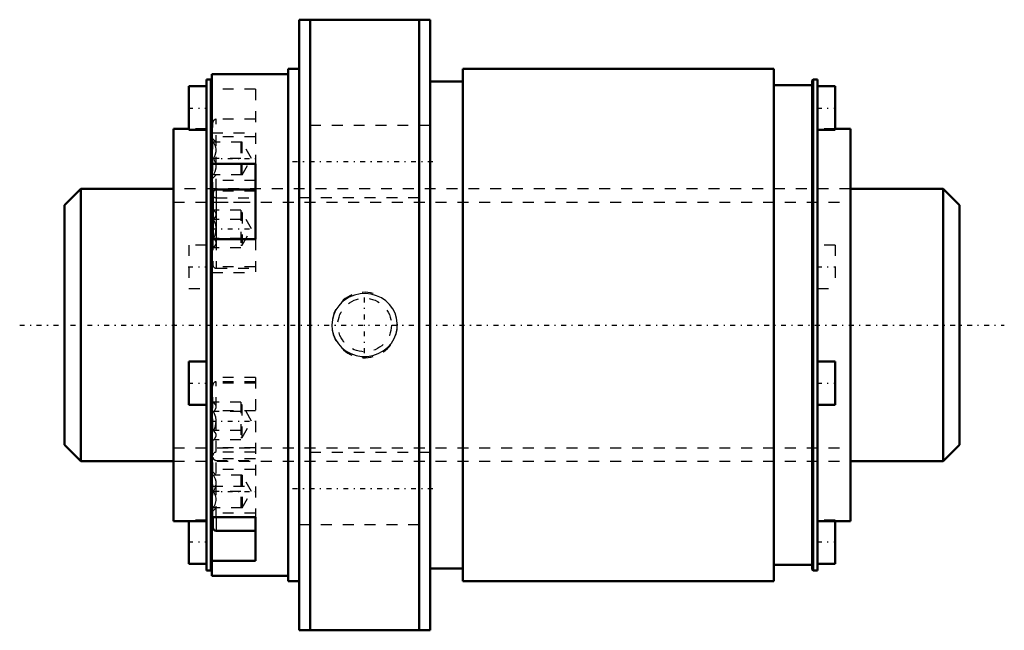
# Model space of a CAD drawing. Header units: millimetres. Extents: x -14.1 to 76.1, y -28 to 28.
import ezdxf

# ---------------------------------------------------------------- set-up
doc = ezdxf.new("R2010")
doc.units = ezdxf.units.MM
doc.linetypes.add('Center', pattern=[1.5, 0.45, -0.5, 0.05, -0.5])
doc.linetypes.add('Dashed', pattern=[2, 1, -1])
for name, color, linetype, lineweight in [('2d ConnectionPoints', 7, 'Continuous', 50), ('AM_0', 7, 'Continuous', 50), ('AM_4', 3, 'Continuous', 25), ('AM_5', 3, 'Continuous', 25), ('AM_7', 7, 'Center', 25), ('AM_9', 6, 'Dashed', 25)]:
    doc.layers.add(name, color=color, linetype=linetype, lineweight=lineweight)

# ---------------------------------------------------------------- blocks, each defined once
blk = doc.blocks.new('1_RR0130BLK2525_3_6Nut_0_in_BLK2525_3_6ZZG1_82LC3_0_1300_4')
at = {"layer": 'AM_0'}
for p, q in [((11.5, 28), (11.5, -28)), ((11.5, 28), (23.5, 28)), ((12.5, 28), (12.5, -28)), ((22.5, 28), (22.5, -28)), ((23.5, 28), (23.5, -28)), ((10.5, 23.5), (10.5, -23.5)), ((11.5, 23.5), (10.5, 23.5)), ((26.5, 23.5), (26.5, -23.5)), ((55, 23.5), (26.5, 23.5)), ((55, 23.5), (55, -23.5)), ((10.5, 23), (3.5, 23)), ((3.5, 23), (3.5, -23)), ((1.4, 21.898), (1.4, 17.898)), ((3, 21.898), (1.4, 21.898)), ((3, 22.5), (3, -22.5)), ((3.425, 22.5), (3, 22.5)), ((3.5, 22.425), (3.425, 22.5)), ((3.425, 22.5), (3.425, -22.5)), ((26.5, 22.325), (23.5, 22.325)), ((58.5, 22), (55, 22)), ((58.575, 22.5), (58.5, 22.425)), ((58.5, 22.425), (58.5, -22.425)), ((58.575, 22.5), (58.575, -22.5)), ((59, 22.5), (58.575, 22.5)), ((59, 22.5), (59, -22.5)), ((60.6, 21.898), (59, 21.898)), ((60.6, 21.898), (60.6, 17.898)), ((0, 18), (0, -18)), ((1.4, 18), (0, 18)), ((1.4, 17.898), (3, 17.898)), ((59, 17.898), (60.6, 17.898)), ((62, 18), (60.6, 18)), ((62, 18), (62, -18)), ((3.5, 14.789), (7.5, 14.789)), ((7.5, 7.861), (7.5, 14.789)), ((3.6, 12.113), (3.6, 7.861)), ((7.5, 12.412), (3.9, 12.412)), ((7.5, 7.861), (3.5, 7.861)), ((1.4, -3.332), (1.4, -7.332)), ((3, -3.332), (1.4, -3.332)), ((60.6, -3.332), (59, -3.332)), ((60.6, -3.332), (60.6, -7.332)), ((1.4, -7.332), (3, -7.332)), ((59, -7.332), (60.6, -7.332)), ((0, -18), (3, -18)), ((1.4, -18), (1.4, -21.898)), ((3.5, -17.615), (7.5, -17.615)), ((3.6, -17.615), (3.6, -18.564)), ((7.5, -21.615), (7.5, -17.615)), ((59, -18), (62, -18)), ((60.6, -18), (60.6, -21.898)), ((3.9, -18.864), (7.5, -18.864)), ((7.5, -21.615), (3.5, -21.615)), ((1.4, -21.898), (3, -21.898)), ((3, -22.5), (3.425, -22.5)), ((3.425, -22.5), (3.5, -22.425)), ((23.5, -22.325), (26.5, -22.325)), ((55, -22), (58.5, -22)), ((58.5, -22.425), (58.575, -22.5)), ((58.575, -22.5), (59, -22.5)), ((59, -21.898), (60.6, -21.898)), ((3.5, -23), (10.5, -23)), ((10.5, -23.5), (11.5, -23.5)), ((26.5, -23.5), (55, -23.5)), ((23.5, -28), (11.5, -28))]:
    blk.add_line(p, q, dxfattribs=at)
for centre, start, end in [((3.9, 12.113), 90, 180), ((3.9, -18.564), 180, 270)]:
    blk.add_arc(centre, 0.3, start, end, dxfattribs=at)
at = {"layer": 'AM_4'}
for p, q in [((3.649, 12.277), (3.5, 12.277)), ((3.9, 12.412), (3.9, 7.861)), ((3.9, -17.615), (3.9, -18.864))]:
    blk.add_line(p, q, dxfattribs=at)
at = {"layer": 'AM_5', "linetype": 'Dashed'}
blk.add_arc((17.5, 0), 3, 75, 15, dxfattribs=at)
at = {"layer": 'AM_7'}
for p, q in [((1.32, 19.898), (3.08, 19.898)), ((58.92, 19.898), (60.68, 19.898)), ((3.405, 15.264), (7.695, 15.264)), ((10.9, 15), (24.1, 15)), ((3.405, 8.812), (7.695, 8.812)), ((1.32, 5.332), (3.08, 5.332)), ((58.92, 5.332), (60.68, 5.332)), ((17.5, -2.581), (17.5, 2.581)), ((1.32, -5.332), (3.08, -5.332)), ((58.92, -5.332), (60.68, -5.332)), ((3.405, -8.812), (7.695, -8.812)), ((3.405, -15.264), (7.695, -15.264)), ((10.9, -15), (24.1, -15)), ((1.32, -19.898), (3.08, -19.898)), ((58.92, -19.898), (60.68, -19.898))]:
    blk.add_line(p, q, dxfattribs=at)
at = {"layer": 'AM_9'}
for p, q in [((7.5, 21.615), (3.5, 21.615)), ((7.5, 21.615), (7.5, 14.789)), ((3.6, 12.113), (3.6, 18.564)), ((3.9, 12.412), (3.9, 18.864)), ((7.5, 18.864), (3.9, 18.864)), ((23.5, 18.3), (11.5, 18.3)), ((3, 18), (1.4, 18)), ((3.5, 17.615), (7.5, 17.615)), ((7.5, 17.264), (3.5, 17.264)), ((60.6, 18), (59, 18)), ((3.9, 16.764), (3.6, 17.064)), ((6.267, 16.764), (3.668, 16.764)), ((6.167, 16.764), (6.167, 13.764)), ((7.133, 15.264), (6.267, 16.764)), ((6.267, 13.764), (6.267, 16.764)), ((6.167, 15.264), (3.668, 15.264)), ((6.267, 13.764), (7.133, 15.264)), ((3.6, 13.464), (3.9, 13.764)), ((6.267, 13.764), (3.668, 13.764)), ((7.5, 13.264), (3.5, 13.264)), ((62, 12.5), (0, 12.5)), ((7.5, 12.277), (3.649, 12.277)), ((3.5, 11.264), (7.5, 11.264)), ((3.9, 11.664), (7.5, 11.664)), ((11.5, 11.7), (23.5, 11.7)), ((3.668, 10.545), (3.6, 10.613)), ((6.167, 10.545), (3.668, 10.545)), ((6.167, 10.545), (6.167, 7.08)), ((6.267, 10.312), (6.167, 10.312)), ((7.133, 8.812), (6.267, 10.312)), ((6.267, 10.312), (6.267, 7.313)), ((6.167, 9.679), (3.668, 9.679)), ((6.267, 7.313), (7.133, 8.812)), ((1.4, 7.332), (1.4, 3.332)), ((3, 7.332), (1.4, 7.332)), ((3.6, 7.861), (3.6, 5.512)), ((6.167, 7.946), (3.668, 7.946)), ((3.9, 7.861), (3.9, 5.213)), ((6.167, 7.313), (6.267, 7.313)), ((7.5, 7.861), (7.5, 4.812)), ((60.6, 7.332), (59, 7.332)), ((60.6, 7.332), (60.6, 3.332)), ((3.6, 7.012), (3.668, 7.08)), ((6.167, 7.08), (3.668, 7.08)), ((7.5, 5.348), (3.5, 5.348)), ((3.5, 4.812), (7.5, 4.812)), ((3.9, 5.213), (7.5, 5.213)), ((1.4, 3.332), (3, 3.332)), ((59, 3.332), (60.6, 3.332)), ((7.5, -4.813), (3.5, -4.813)), ((7.5, -5.348), (3.5, -5.348)), ((7.5, -5.213), (3.9, -5.213)), ((3.9, -17.615), (3.9, -5.213)), ((7.5, -4.813), (7.5, -17.615)), ((3.6, -17.615), (3.6, -5.513)), ((3.668, -7.08), (3.6, -7.012)), ((6.167, -7.08), (3.668, -7.08)), ((6.167, -7.08), (6.167, -10.545)), ((7.5, -7.861), (3.5, -7.861)), ((6.167, -7.946), (3.668, -7.946)), ((6.267, -7.313), (6.167, -7.313)), ((7.133, -8.812), (6.267, -7.313)), ((6.267, -10.312), (6.267, -7.313)), ((6.267, -10.312), (7.133, -8.812)), ((6.167, -9.679), (3.668, -9.679)), ((3.6, -10.613), (3.668, -10.545)), ((6.167, -10.545), (3.668, -10.545)), ((6.167, -10.312), (6.267, -10.312)), ((7.5, -11.264), (3.5, -11.264)), ((7.5, -11.664), (3.9, -11.664)), ((23.5, -11.7), (11.5, -11.7)), ((0, -12.5), (62, -12.5)), ((7.5, -12.277), (3.5, -12.277)), ((3.9, -12.412), (7.5, -12.412)), ((7.5, -13.264), (3.5, -13.264)), ((3.9, -13.764), (3.6, -13.464)), ((6.267, -13.764), (3.668, -13.764)), ((6.167, -13.764), (6.167, -16.764)), ((6.267, -13.764), (6.267, -16.764)), ((7.133, -15.264), (6.267, -13.764)), ((3.5, -14.789), (7.5, -14.789)), ((6.167, -15.264), (3.668, -15.264)), ((6.267, -16.764), (7.133, -15.264)), ((3.6, -17.064), (3.9, -16.764)), ((6.267, -16.764), (3.668, -16.764)), ((1.4, -17.898), (1.4, -18)), ((3, -17.898), (1.4, -17.898)), ((7.5, -17.264), (3.5, -17.264)), ((60.6, -17.898), (59, -17.898)), ((60.6, -17.898), (60.6, -18)), ((11.5, -18.3), (23.5, -18.3))]:
    blk.add_line(p, q, dxfattribs=at)
for points in [[(3.668, 15.264), (3.817, 15.576), (3.896, 15.919), (3.891, 16.16), (3.834, 16.404), (3.668, 16.764)], [(3.668, 13.764), (3.817, 14.076), (3.896, 14.419), (3.891, 14.66), (3.834, 14.904), (3.668, 15.264)], [(3.668, 9.679), (3.817, 9.859), (3.896, 10.057), (3.891, 10.196), (3.834, 10.337), (3.668, 10.545)], [(3.668, 7.946), (3.794, 8.239), (3.876, 8.547), (3.899, 8.865), (3.855, 9.181), (3.756, 9.485), (3.668, 9.679)], [(3.668, 7.08), (3.817, 7.261), (3.896, 7.459), (3.891, 7.598), (3.834, 7.739), (3.668, 7.946)], [(15.419, 2.079), (15.122, 1.759), (14.876, 1.399), (14.669, 0.954), (14.542, 0.48), (14.5, 0.008), (14.539, -0.465), (14.656, -0.917), (14.845, -1.343), (15.105, -1.738), (15.426, -2.085), (15.811, -2.385), (16.24, -2.62), (16.718, -2.787), (17.218, -2.874), (17.737, -2.878), (18.249, -2.796), (18.744, -2.627), (19.202, -2.377), (19.605, -2.056), (19.946, -1.671), (20.206, -1.245), (20.388, -0.781), (20.482, -0.311), (20.495, 0.168), (20.427, 0.631), (20.284, 1.076), (20.068, 1.492), (19.787, 1.868), (19.439, 2.202), (19.041, 2.477), (18.588, 2.69), (18.105, 2.828), (17.592, 2.886), (17.077, 2.858), (16.567, 2.744), (16.084, 2.545), (15.736, 2.335), (15.419, 2.079)], [(3.668, -7.946), (3.817, -7.766), (3.896, -7.568), (3.891, -7.429), (3.834, -7.288), (3.668, -7.08)], [(3.668, -9.679), (3.794, -9.386), (3.876, -9.078), (3.899, -8.76), (3.855, -8.444), (3.756, -8.14), (3.668, -7.946)], [(3.668, -10.545), (3.817, -10.364), (3.896, -10.166), (3.891, -10.027), (3.834, -9.886), (3.668, -9.679)], [(3.668, -15.264), (3.817, -14.951), (3.896, -14.608), (3.891, -14.367), (3.834, -14.124), (3.668, -13.764)], [(3.668, -16.764), (3.817, -16.451), (3.896, -16.108), (3.891, -15.867), (3.834, -15.624), (3.668, -15.264)]]:
    blk.add_lwpolyline(points, dxfattribs=at)
blk.add_circle((17.5, 0), 2.458, dxfattribs=at)
for centre, start, end in [((3.9, 18.564), 90, 180), ((3.9, 11.964), 180, 270), ((3.9, 5.512), 180, 270), ((3.9, -5.513), 90, 180), ((3.9, -11.964), 90, 180), ((3.9, -12.113), 180, 270)]:
    blk.add_arc(centre, 0.3, start, end, dxfattribs=at)
blk = doc.blocks.new('2_ZZ0130BLK2525_3_60Shaft_0_in_BLK2525_3_6ZZG1_82LC3_0_1300_4')
at = {"layer": 'AM_0'}
for p, q in [((-8.5, 12.5), (-10, 11)), ((-8.5, 12.5), (-8.5, -12.5)), ((0, 12.5), (-8.5, 12.5)), ((70.5, 12.5), (62, 12.5)), ((70.5, 12.5), (70.5, -12.5)), ((72, 11), (70.5, 12.5)), ((-10, 11), (-10, -11)), ((72, 11), (72, -11)), ((-10, -11), (-8.5, -12.5)), ((70.5, -12.5), (72, -11)), ((-8.5, -12.5), (0, -12.5)), ((62, -12.5), (70.5, -12.5))]:
    blk.add_line(p, q, dxfattribs=at)
at = {"layer": 'AM_5', "linetype": 'Dashed'}
for p, q in [((0, 11.273), (62, 11.273)), ((0, -11.273), (62, -11.273))]:
    blk.add_line(p, q, dxfattribs=at)
at = {"layer": 'AM_7'}
blk.add_line((-14.1, 0), (76.1, 0), dxfattribs=at)
at = {"layer": 'AM_9'}
for p, q in [((62, 12.5), (0, 12.5)), ((0, -12.5), (62, -12.5))]:
    blk.add_line(p, q, dxfattribs=at)

msp = doc.modelspace()

# ---------------------------------------------------------------- linework, layer by layer
at = {"layer": '2d ConnectionPoints'}
msp.add_point((0, 0), dxfattribs=at)

# ---------------------------------------------------------------- block references
for name in ['1_RR0130BLK2525_3_6Nut_0_in_BLK2525_3_6ZZG1_82LC3_0_1300_4', '2_ZZ0130BLK2525_3_60Shaft_0_in_BLK2525_3_6ZZG1_82LC3_0_1300_4']:
    msp.add_blockref(name, (0, 0))

doc.saveas('drawing.dxf')
